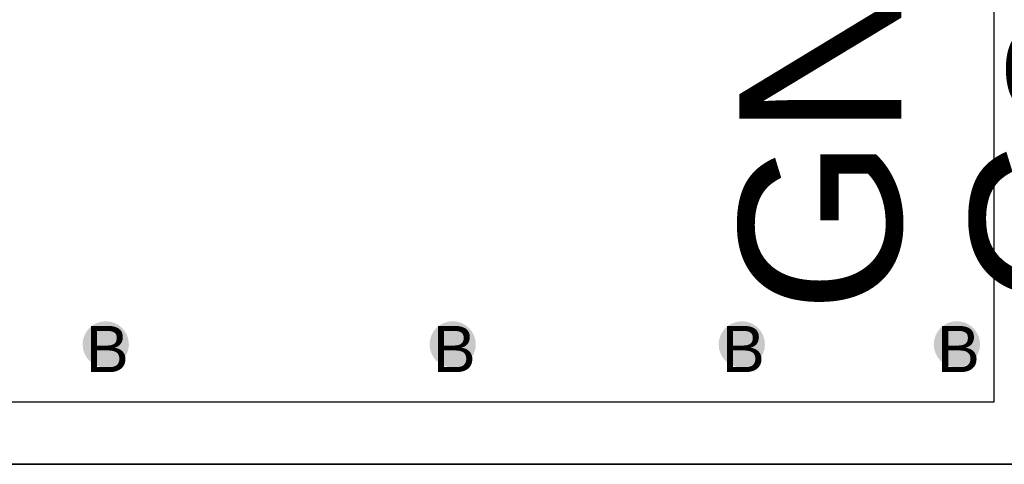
# Model space of a CAD drawing. Header units: millimetres. Extents: x -1.67 to 3.42, y -2.81 to 3.27.
# Tile 32 of 37: x 0.29 to 0.72, y 2.8 to 2.99. Entities that reach past the tile are written whole.
import ezdxf

# ---------------------------------------------------------------- set-up
doc = ezdxf.new("R2010")
doc.units = ezdxf.units.MM
doc.header["$MEASUREMENT"] = 0
for name, color, linetype in [('BottomLayer', 5, 'Continuous'), ('DrillDrawing', 1, 'Continuous'), ('TopLayer', 1, 'Continuous'), ('TopOverlay', 2, 'Continuous'), ('TopSolder', 216, 'Continuous')]:
    doc.layers.add(name, color=color, linetype=linetype)
doc.styles.add('Arial', font='arial.ttf', dxfattribs={"height": 0.2})

msp = doc.modelspace()

# ---------------------------------------------------------------- hatches: boundary and pattern name
at = {"layer": 'BottomLayer'}
h = msp.add_hatch(color=5, dxfattribs=at)
edge = h.paths.add_edge_path()
edge.add_arc((0.3285, 2.85), 0.01, 0, 360)
h = msp.add_hatch(color=5, dxfattribs=at)
edge = h.paths.add_edge_path()
edge.add_arc((0.4785, 2.85), 0.01, 0, 360)
h = msp.add_hatch(color=5, dxfattribs=at)
edge = h.paths.add_edge_path()
edge.add_arc((0.6035, 2.85), 0.01, 0, 360)
h = msp.add_hatch(color=5, dxfattribs=at)
edge = h.paths.add_edge_path()
edge.add_arc((0.6965, 2.85), 0.01, 0, 360)
at = {"layer": 'TopLayer'}
h = msp.add_hatch(color=1, dxfattribs=at)
edge = h.paths.add_edge_path()
edge.add_arc((0.3285, 2.85), 0.01, 0, 360)
h = msp.add_hatch(color=1, dxfattribs=at)
edge = h.paths.add_edge_path()
edge.add_arc((0.4785, 2.85), 0.01, 0, 360)
h = msp.add_hatch(color=1, dxfattribs=at)
edge = h.paths.add_edge_path()
edge.add_arc((0.6035, 2.85), 0.01, 0, 360)
h = msp.add_hatch(color=1, dxfattribs=at)
edge = h.paths.add_edge_path()
edge.add_arc((0.6965, 2.85), 0.01, 0, 360)
at = {"layer": 'TopSolder'}
h = msp.add_hatch(color=216, dxfattribs=at)
edge = h.paths.add_edge_path()
edge.add_arc((0.3285, 2.85), 0.006, 0, 360)
h = msp.add_hatch(color=216, dxfattribs=at)
edge = h.paths.add_edge_path()
edge.add_arc((0.4785, 2.85), 0.006, 0, 360)
h = msp.add_hatch(color=216, dxfattribs=at)
edge = h.paths.add_edge_path()
edge.add_arc((0.6035, 2.85), 0.006, 0, 360)
h = msp.add_hatch(color=216, dxfattribs=at)
edge = h.paths.add_edge_path()
edge.add_arc((0.6965, 2.85), 0.006, 0, 360)

# ---------------------------------------------------------------- linework, layer by layer
at = {"layer": 'TopLayer'}
for p, q in [((0.7125, 3.2398), (0.7125, 2.825)), ((0.7125, 2.825), (0.0102, 2.825))]:
    msp.add_line(p, q, dxfattribs=at)
at = {"layer": 'TopSolder'}
for p, q in [((1.5, 2.79818), (0, 2.79818)), ((0, 2.79818), (0.853, 2.79818))]:
    msp.add_line(p, q, dxfattribs=at)

# ---------------------------------------------------------------- texts
at = {"layer": 'DrillDrawing', "style": 'Arial'}
for p in [(0.31984, 2.838), (0.46984, 2.838), (0.59484, 2.838), (0.68784, 2.838)]:
    msp.add_text('B', height=0.02, dxfattribs=at).set_placement(p)
at = {"layer": 'TopOverlay', "style": 'Arial'}
for s, p in [('Gate', (0.77242, 2.86601)), ('GND', (0.67242, 2.86342))]:
    msp.add_text(s, height=0.07, rotation=90, dxfattribs=at).set_placement(p)

doc.saveas('drawing.dxf')
